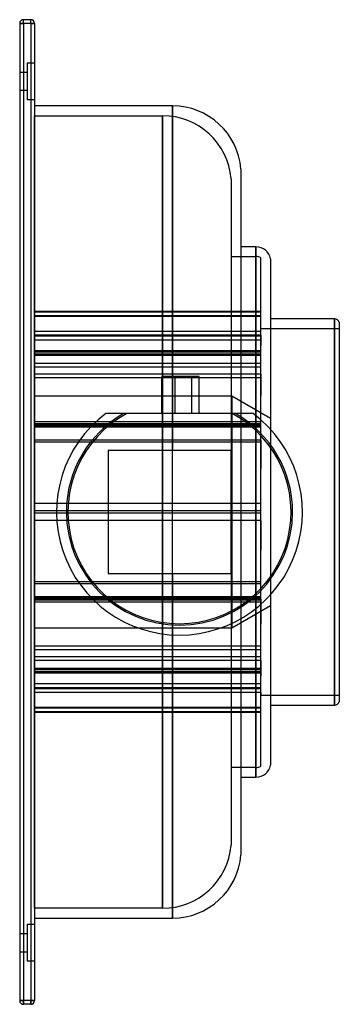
# Model space of a CAD drawing. Header units: millimetres. Extents: x -65 to 65, y -200 to 200.
import ezdxf

# ---------------------------------------------------------------- set-up
doc = ezdxf.new("R2010")
doc.units = ezdxf.units.MM
doc.layers.add('HIDDEN', color=7, linetype='Continuous')
doc.layers.add('THICK', color=7, linetype='Continuous')

msp = doc.modelspace()

# ---------------------------------------------------------------- linework, layer by layer
at = {"layer": 'HIDDEN'}
for p, q in [((-63.5, 198.5), (-63.5, 200)), ((-63.5, 200), (-63.5, 200)), ((-60.5, 198.5), (-60.5, 200)), ((-60.5, 200), (-60.5, 200)), ((-65, 198.5), (-65, 198.5)), ((-63.5, 198.5), (-65, 198.5)), ((-60.5, 198.5), (-63.5, 198.5)), ((-63.5, 198.5), (-63.5, -198.5)), ((-59, 198.5), (-60.5, 198.5)), ((-60.5, 198.5), (-60.5, -198.5)), ((-59, 198.5), (-59, 198.5)), ((-62, 182.5), (-59, 182.5)), ((-62, 182.5), (-59, 182.5)), ((-62, 182.5), (-62, 167.5)), ((-65, 178.75), (-62, 178.75)), ((-65, 178.75), (-62, 178.75)), ((-62, 171.25), (-65, 171.25)), ((-62, 171.25), (-65, 171.25)), ((-59, 167.5), (-62, 167.5)), ((-59, 167.5), (-62, 167.5)), ((-2.9, 0), (-2.9, 165)), ((-59, 161), (-6.9, 161)), ((-59, -161), (-59, 161)), ((-6.9, 0), (-6.9, 161)), ((-6.9, 161), (-6.9, 0)), ((21, 135.36), (21, 19.86)), ((31.1, 0), (31.1, 107.75)), ((21, 103.75), (31.1, 103.75)), ((31.1, 0), (31.1, 103.75)), ((31.1, 103.75), (31.1, 0)), ((33, 103.44), (33, 0)), ((33, 81.4), (-59, 81.4)), ((33, 81.2), (-59, 81.2)), ((33, 79.66), (-59, 79.66)), ((33, 79.46), (-59, 79.46)), ((63.1, 0), (63.1, 78.5)), ((33, 73.35), (-59, 73.35)), ((33, 74.5), (65, 74.5)), ((33.1, 74.49), (33, 74.49)), ((33, 73.32), (33.1, 73.32)), ((33.1, 71.78), (33.1, 74.49)), ((33, 71.81), (-59, 71.81)), ((33.1, 71.39), (-59, 71.39)), ((33.1, 69.87), (-59, 69.87)), ((33, 71.78), (33.1, 71.78)), ((33.1, 71.78), (33.1, 69.87)), ((33.1, 69.87), (33.1, 67.6)), ((33, 65.48), (-59, 65.48)), ((33, 64.91), (-59, 64.91)), ((33, 64.09), (-59, 64.09)), ((33.1, 67.6), (33, 67.6)), ((33.1, 66.63), (33, 66.63)), ((33.1, 56.02), (33.1, 66.63)), ((33, 63.52), (-59, 63.52)), ((33, 60.37), (-59, 60.37)), ((33, 60.34), (33.1, 60.34)), ((33.1, 58.78), (-59, 58.78)), ((33, 56.04), (-59, 56.04)), ((33, 56.02), (33.1, 56.02)), ((33.1, 56.02), (33.1, 54.51)), ((33.1, 54.51), (-59, 54.51)), ((-7.21, 55), (-7.21, 55)), ((-2.9, 55), (-2.9, 25)), ((-1.78, 40), (-1.78, 55)), ((4.99, 40), (4.99, 55)), ((33.1, 54.51), (33.1, 47.32)), ((21.3, 47.1), (-59, 47.1)), ((21.3, 47.1), (21.3, 0)), ((21.3, 47.1), (21.3, 0)), ((37, 38.04), (21.3, 47.1)), ((33.1, 47.32), (33, 47.32)), ((33.1, 45.57), (33, 45.57)), ((33.1, 29.17), (33.1, 45.57)), ((-30, 40), (-30, 40)), ((-7.21, 40), (-7.21, 40)), ((30, 40), (30, 40)), ((33, 36.59), (-59, 36.59)), ((25, 40), (25, 0)), ((31.1, 39.15), (31.1, 0)), ((33, 35.82), (-59, 35.82)), ((33, 35.77), (-59, 35.77)), ((33, 35.43), (-59, 35.43)), ((33, 35), (-59, 35)), ((33.1, 34.52), (-59, 34.52)), ((33, 35.41), (33.1, 35.41)), ((37, 33.63), (37, 0)), ((33, 29.18), (-59, 29.18)), ((33.1, 28.35), (-59, 28.35)), ((33, 29.17), (33.1, 29.17)), ((33.1, 29.17), (33.1, 28.35)), ((33.1, 28.35), (33.1, 17.67)), ((-29, 25), (-29, 25)), ((21, 25), (-29, 25)), ((-29, 25), (-29, -25)), ((21, 25), (21, 25)), ((21, -25), (21, 25)), ((33.1, 17.67), (33, 17.67)), ((33.1, 15.48), (33, 15.48)), ((33.1, -3.47), (33.1, 15.48)), ((33, 3.47), (-59, 3.47)), ((33.1, 3.42), (-59, 3.42)), ((33, 0.45), (-59, 0.45)), ((33, 0.45), (-59, 0.45)), ((-6.9, 0), (-6.9, -161)), ((21.3, 0), (21.3, -47.1)), ((25, 0), (25, -43.3)), ((31.1, 0), (31.1, -103.75)), ((31.1, 0), (31.1, -39.15)), ((33, 3.47), (33.1, 3.47)), ((33, 0), (33, -103.44)), ((37, 0), (37, -33.63)), ((33, -0.45), (-59, -0.45)), ((33, -0.45), (-59, -0.45)), ((33.1, -3.42), (-59, -3.42)), ((33, -3.47), (-59, -3.47)), ((-6.9, -161), (-6.9, 0)), ((-2.9, -165), (-2.9, 0)), ((21.3, -47.1), (21.3, 0)), ((31.1, -107.75), (31.1, 0)), ((31.1, -103.75), (31.1, 0)), ((33, -3.47), (33.1, -3.47)), ((33.1, -3.47), (33.1, -15.48)), ((63.1, -78.5), (63.1, 0)), ((33.1, -15.48), (33, -15.48)), ((33.1, -17.67), (33, -17.67)), ((33.1, -35.41), (33.1, -17.67)), ((-29, -25), (21, -25)), ((-29, -25), (-29, -25)), ((-2.9, -25), (-2.9, -49.92)), ((21, -25), (21, -25)), ((21, -25), (21, -135.36)), ((33.1, -28.35), (-59, -28.35)), ((33, -29.18), (-59, -29.18)), ((33, -29.17), (33.1, -29.17)), ((33.1, -34.52), (-59, -34.52)), ((33, -35), (-59, -35)), ((33, -35.43), (-59, -35.43)), ((33, -35.77), (-59, -35.77)), ((33, -35.82), (-59, -35.82)), ((33, -35.41), (33.1, -35.41)), ((33.1, -35.41), (33.1, -45.57)), ((33, -36.59), (-59, -36.59)), ((21.3, -47.1), (37, -38.04)), ((-59, -47.1), (21.3, -47.1)), ((33.1, -45.57), (33, -45.57)), ((33.1, -47.32), (33, -47.32)), ((33.1, -60.34), (33.1, -47.32)), ((33.1, -54.51), (-59, -54.51)), ((33, -56.04), (-59, -56.04)), ((33.1, -58.78), (-59, -58.78)), ((33, -56.02), (33.1, -56.02)), ((33, -60.37), (-59, -60.37)), ((33, -63.52), (-59, -63.52)), ((33, -60.34), (33.1, -60.34)), ((33.1, -60.34), (33.1, -66.63)), ((33, -64.09), (-59, -64.09)), ((33, -64.91), (-59, -64.91)), ((33, -65.48), (-59, -65.48)), ((33.1, -66.63), (33, -66.63)), ((33.1, -67.6), (33, -67.6)), ((33.1, -73.32), (33.1, -67.6)), ((33.1, -69.87), (-59, -69.87)), ((33.1, -71.39), (-59, -71.39)), ((33, -71.81), (-59, -71.81)), ((33, -71.78), (33.1, -71.78)), ((33, -73.35), (-59, -73.35)), ((33, -73.32), (33.1, -73.32)), ((33.1, -74.49), (33, -74.49)), ((65, -74.5), (33, -74.5)), ((33.1, -73.32), (33.1, -74.49)), ((33, -79.46), (-59, -79.46)), ((33, -79.66), (-59, -79.66)), ((33, -81.2), (-59, -81.2)), ((33, -81.4), (-59, -81.4)), ((31.1, -103.75), (21, -103.75)), ((-6.9, -161), (-59, -161)), ((-62, -167.5), (-59, -167.5)), ((-62, -167.5), (-59, -167.5)), ((-62, -167.5), (-62, -182.5)), ((-65, -171.25), (-62, -171.25)), ((-65, -171.25), (-62, -171.25)), ((-62, -178.75), (-65, -178.75)), ((-62, -178.75), (-65, -178.75)), ((-59, -182.5), (-62, -182.5)), ((-59, -182.5), (-62, -182.5)), ((-65, -198.5), (-65, -198.5)), ((-63.5, -198.5), (-65, -198.5)), ((-63.5, -200), (-63.5, -198.5)), ((-60.5, -198.5), (-63.5, -198.5)), ((-63.5, -200), (-63.5, -200)), ((-59, -198.5), (-60.5, -198.5)), ((-60.5, -200), (-60.5, -198.5)), ((-60.5, -200), (-60.5, -200)), ((-59, -198.5), (-59, -198.5))]:
    msp.add_line(p, q, dxfattribs=at)
for centre, radius, start, end in [((-6.9, 133), 28, 4.8438, 90), ((31.1, 97.75), 6, 71.5385, 90), ((0, 0), 46, 119.5918, 180), ((0, 0), 46, 0, 60.4081), ((0, 0), 46, 180, 0), ((31.1, -97.75), 6, 270, 288.4615), ((-6.9, -133), 28, 270, 355.1562)]:
    msp.add_arc(centre, radius, start, end, dxfattribs=at)
at = {"layer": 'THICK'}
for p, q in [((-63.5, 198.5), (-63.5, 200)), ((-60.5, 200), (-63.5, 200)), ((-60.5, 198.5), (-60.5, 200)), ((-65, 198.5), (-65, -198.5)), ((-65, 198.5), (-63.5, 198.5)), ((-60.5, 198.5), (-63.5, 198.5)), ((-63.5, 198.5), (-63.5, -198.5)), ((-60.5, 198.5), (-59, 198.5)), ((-60.5, 198.5), (-60.5, -198.5)), ((-59, 198.5), (-59, -198.5)), ((-2.9, 165), (-59, 165)), ((-2.9, 165), (-2.9, 55)), ((25, 139.36), (25, 40)), ((31.1, 107.75), (25, 107.75)), ((31.1, 107.75), (31.1, 39.15)), ((37, 102.84), (37, 33.63)), ((63.1, 78.5), (37, 78.5)), ((63.1, 78.5), (63.1, 0)), ((65, 77.12), (65, 0)), ((-7.21, 40), (-7.21, 55)), ((-1.78, 55), (-7.21, 55)), ((-1.78, 40), (-1.78, 55)), ((4.99, 55), (-1.78, 55)), ((4.99, 40), (4.99, 55)), ((8, 55), (4.99, 55)), ((8, 40), (8, 55)), ((-29.18, 40), (-30, 40)), ((-28.38, 40), (-29.18, 40)), ((-27.58, 40), (-28.38, 40)), ((-26.79, 40), (-27.58, 40)), ((-26, 40), (-26.79, 40)), ((-25.23, 40), (-26, 40)), ((-24.46, 40), (-25.23, 40)), ((-23.69, 40), (-24.46, 40)), ((-22.93, 40), (-23.69, 40)), ((-22.18, 40), (-22.93, 40)), ((-21.43, 40), (-22.18, 40)), ((21.43, 40), (-21.43, 40)), ((22.18, 40), (21.43, 40)), ((22.93, 40), (22.18, 40)), ((23.69, 40), (22.93, 40)), ((24.46, 40), (23.69, 40)), ((25.23, 40), (24.46, 40)), ((26, 40), (25.23, 40)), ((26.79, 40), (26, 40)), ((27.58, 40), (26.79, 40)), ((28.38, 40), (27.58, 40)), ((29.18, 40), (28.38, 40)), ((30, 40), (29.18, 40)), ((63.1, 0), (63.1, -78.5)), ((65, 0), (65, -77.12)), ((37, -33.63), (37, -102.84)), ((31.1, -39.15), (31.1, -107.75)), ((25, -43.3), (25, -139.36)), ((-2.9, -49.92), (-2.9, -165)), ((37, -78.5), (63.1, -78.5)), ((25, -107.75), (31.1, -107.75)), ((-59, -165), (-2.9, -165)), ((-65, -198.5), (-63.5, -198.5)), ((-60.5, -198.5), (-63.5, -198.5)), ((-63.5, -198.5), (-63.5, -200)), ((-60.5, -200), (-63.5, -200)), ((-60.5, -198.5), (-59, -198.5)), ((-60.5, -198.5), (-60.5, -200))]:
    msp.add_line(p, q, dxfattribs=at)
for centre, radius, start, end in [((-63.5, 198.5), 1.5, 90, 180), ((-60.5, 198.5), 1.5, 0, 90), ((-2.9, 137), 28, 4.8438, 90), ((31.1, 101.75), 6, 10.4753, 90), ((63.1, 76.5), 2, 18.1948, 90), ((0, 0), 50, 126.8699, 270), ((0, 0), 45.38, 118.1856, 270), ((0, 0), 45.38, 270, 61.8144), ((0, 0), 50, 270, 53.1301), ((63.1, -76.5), 2, 270, 341.8052), ((31.1, -101.75), 6, 270, 349.5247), ((-2.9, -137), 28, 270, 355.1562), ((-63.5, -198.5), 1.5, 180, 270), ((-60.5, -198.5), 1.5, 270, 0)]:
    msp.add_arc(centre, radius, start, end, dxfattribs=at)

doc.saveas('drawing.dxf')
